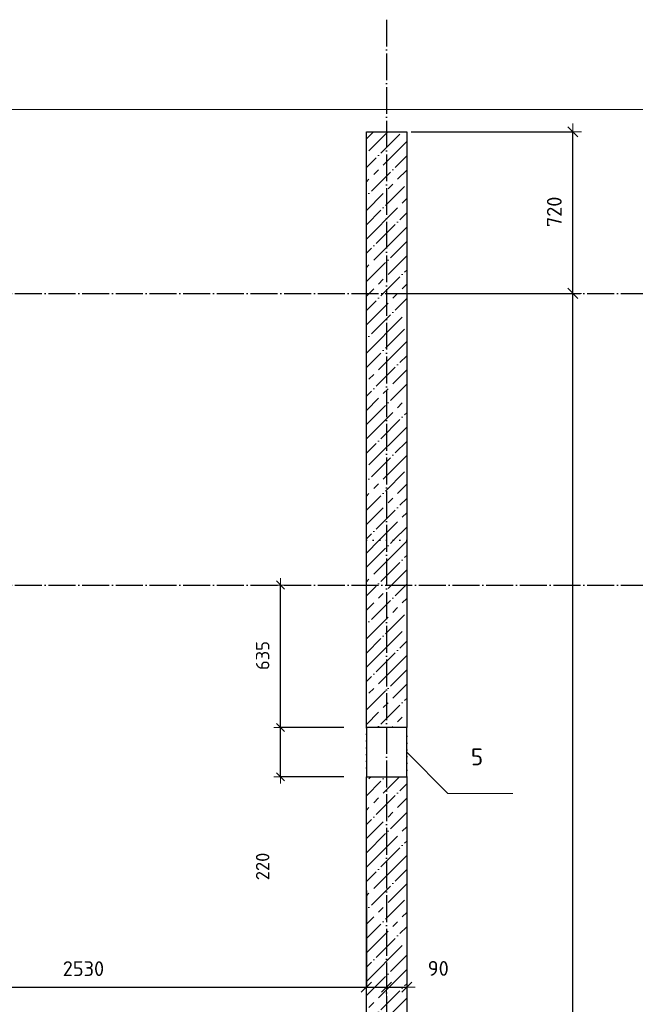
# Model space of a CAD drawing. Header units: millimetres. Extents: x 24180 to 116279, y -2337 to 52405.
# Tile 18 of 41: x 59144 to 61889, y 12031 to 16420. Entities that reach past the tile are written whole.
import ezdxf

# ---------------------------------------------------------------- set-up
doc = ezdxf.new("R2010")
doc.units = ezdxf.units.MM
doc.header["$PDMODE"] = 65
for name, pattern in [('______11', [150, 120, -15, 0, -15]), ('______5', [330, 240, -30, 30, -30]), ('______9', [30, 0, -30])]:
    doc.linetypes.add(name, pattern=pattern)
for name, color, linetype, lineweight in [('Standard', 7, 'Continuous', 25), ('Размерная линия_ общее', 7, 'Continuous', 13), ('Размерная линия_ общее_1', 7, 'Continuous', 13), ('Стена_ общее', 7, 'Continuous', 35)]:
    doc.layers.add(name, color=color, linetype=linetype, lineweight=lineweight)
doc.layers.add('Осевая линия_ общее', color=7, linetype='______5', lineweight=13, true_color=0xa0a0a0)
doc.styles.add('ISOCPEUR', font='ISOCPEUR')
doc.dimstyles.new('DIMSTYLE_11', dxfattribs={"dimtxt": 66, "dimasz": 75, "dimexe": 0, "dimexo": 0, "dimgap": 33, "dimtad": 2, "dimdec": 0, "dimrnd": 5, "dimzin": 12, "dimdsep": 46, "dimtxsty": 'ISOCPEUR', "dimblk1": 'ALL_ML_STRICH', "dimblk2": 'ALL_ML_STRICH', "dimsah": 1, "dimcen": 0, "dimclrd": 7, "dimclre": 256, "dimclrt": 7, "dimadec": 0, "dimazin": 0, "dimtfac": 1, "dimtdec": 0, "dimtix": 1, "dimtmove": 2, "dimatfit": 3, "dimfxl": 0, "dimtvp": 1.2, "dimtzin": 0, "dimlwd": 0, "dimlwe": -3, "dimarcsym": 0})
doc.dimstyles.new('DIMSTYLE_13', dxfattribs={"dimtxt": 66, "dimasz": 75, "dimexe": 0, "dimexo": 0, "dimgap": 33, "dimtad": 0, "dimdec": 0, "dimrnd": 5, "dimzin": 12, "dimdsep": 46, "dimtxsty": 'ISOCPEUR', "dimblk1": 'ALL_ML_STRICH', "dimblk2": 'ALL_ML_STRICH', "dimsah": 1, "dimcen": 0, "dimclrd": 7, "dimclre": 256, "dimclrt": 7, "dimadec": 0, "dimazin": 0, "dimtfac": 1, "dimtdec": 0, "dimtix": 1, "dimtmove": 2, "dimatfit": 3, "dimfxl": 0, "dimtvp": 1.2, "dimtzin": 0, "dimlwd": 0, "dimlwe": -3, "dimarcsym": 0})
doc.dimstyles.new('DIMSTYLE_5', dxfattribs={"dimtxt": 60, "dimasz": 60, "dimexe": 0, "dimexo": 0, "dimgap": 30, "dimtad": 2, "dimdec": 0, "dimrnd": 5, "dimzin": 12, "dimdsep": 46, "dimtxsty": 'ISOCPEUR', "dimblk1": 'ALL_ML_STRICH', "dimblk2": 'ALL_ML_STRICH', "dimsah": 1, "dimcen": 0, "dimclrd": 7, "dimclre": 256, "dimclrt": 7, "dimadec": 0, "dimazin": 0, "dimtfac": 1, "dimtdec": 0, "dimtix": 1, "dimtmove": 2, "dimatfit": 3, "dimfxl": 0, "dimtzin": 0, "dimlwd": 0, "dimlwe": -3, "dimarcsym": 0})
doc.dimstyles.new('DIMSTYLE_9', dxfattribs={"dimtxt": 66, "dimasz": 75, "dimexe": 0, "dimexo": 0, "dimgap": 33, "dimtad": 2, "dimdec": 0, "dimrnd": 5, "dimzin": 12, "dimdsep": 46, "dimtxsty": 'ISOCPEUR', "dimblk1": 'ALL_ML_STRICH', "dimblk2": 'ALL_ML_STRICH', "dimsah": 1, "dimcen": 0, "dimclrd": 7, "dimclre": 256, "dimclrt": 7, "dimadec": 0, "dimazin": 0, "dimtfac": 1, "dimtdec": 0, "dimtix": 1, "dimtmove": 2, "dimatfit": 3, "dimfxl": 0, "dimtzin": 0, "dimlwd": 0, "dimlwe": -3, "dimarcsym": 0})
pattern_1 = [(45, (0, 0), (-63.63961, 63.63961), [120, -15, 0, -15]), (45, (-31.82, 31.82), (-63.63961, 63.63961), [240, -30, 30, -30])]

# ---------------------------------------------------------------- blocks, each defined once
blk = doc.blocks.new('ALL_ML_STRICH')
at = {"color": 0, "linetype": 'ByBlock', "lineweight": -2}
for p, q in [((-1, 0), (0.5, 0)), ((-0.3, -0.3), (0.3, 0.3)), ((0, -0.5), (0, 0.5))]:
    blk.add_line(p, q, dxfattribs=at)
blk = doc.blocks.new('*D263')
at = {"layer": 'DEFPOINTS', "color": 7, "linetype": 'Continuous', "lineweight": 13, "transparency": 33554687}
for p in [(58160, 12900), (60690, 12557.8), (58160, 12106.9)]:
    blk.add_point(p, dxfattribs=at)
at = {"layer": 'Размерная линия_ общее', "color": 253, "linetype": 'Continuous', "lineweight": -2, "true_color": 0xa0a0a0, "transparency": 33554687}
for p, q in [((58160, 12880), (58160, 12106.9)), ((60690, 12537.8), (60690, 12106.9))]:
    blk.add_line(p, q, dxfattribs=at)
at = {"layer": 'Размерная линия_ общее', "color": 7, "linetype": 'Continuous', "lineweight": -2, "transparency": 33554687}
blk.add_line((58160, 12106.9), (60690, 12106.9), dxfattribs=at)
at = {"layer": 'Размерная линия_ общее', "color": 7, "linetype": 'Continuous', "lineweight": 13, "transparency": 33554687, "xscale": 75, "yscale": 75, "zscale": 75, "rotation": 180}
blk.add_blockref('ALL_ML_STRICH', (58160, 12106.9), dxfattribs=at)
at = {"layer": 'Размерная линия_ общее', "color": 7, "linetype": 'Continuous', "lineweight": 13, "transparency": 33554687, "xscale": 75, "yscale": 75, "zscale": 75}
blk.add_blockref('ALL_ML_STRICH', (60690, 12106.9), dxfattribs=at)
at = {"layer": 'Размерная линия_ общее', "color": 7, "linetype": 'Continuous', "lineweight": 13, "transparency": 33554687, "insert": (59428.3, 12189.9), "char_height": 66, "width": 264, "attachment_point": 5, "style": 'ISOCPEUR'}
blk.add_mtext('\\A1;{2530}', dxfattribs=at)
blk = doc.blocks.new('*D264')
at = {"layer": 'DEFPOINTS', "color": 7, "linetype": 'Continuous', "lineweight": 13, "transparency": 33554687}
for p in [(60690, 12557.8), (60780, 12394.5), (60690, 12106.9)]:
    blk.add_point(p, dxfattribs=at)
at = {"layer": 'Размерная линия_ общее', "color": 253, "linetype": 'Continuous', "lineweight": -2, "true_color": 0xa0a0a0, "transparency": 33554687}
for p, q in [((60690, 12537.8), (60690, 12106.9)), ((60780, 12106.9), (60780, 12106.9))]:
    blk.add_line(p, q, dxfattribs=at)
at = {"layer": 'Размерная линия_ общее', "color": 7, "linetype": 'Continuous', "lineweight": -2, "transparency": 33554687}
blk.add_line((60690, 12106.9), (60780, 12106.9), dxfattribs=at)
at = {"layer": 'Размерная линия_ общее', "color": 7, "linetype": 'Continuous', "lineweight": 13, "transparency": 33554687, "xscale": 75, "yscale": 75, "zscale": 75, "rotation": 180}
blk.add_blockref('ALL_ML_STRICH', (60690, 12106.9), dxfattribs=at)
at = {"layer": 'Размерная линия_ общее', "color": 7, "linetype": 'Continuous', "lineweight": 13, "transparency": 33554687, "xscale": 75, "yscale": 75, "zscale": 75}
blk.add_blockref('ALL_ML_STRICH', (60780, 12106.9), dxfattribs=at)
at = {"layer": 'Размерная линия_ общее', "color": 7, "linetype": 'Continuous', "lineweight": 13, "transparency": 33554687, "insert": (60959.7, 11828.1), "char_height": 66, "width": 132, "attachment_point": 5, "style": 'ISOCPEUR'}
blk.add_mtext('\\A1;{90}', dxfattribs=at)
blk = doc.blocks.new('*D265')
at = {"layer": 'DEFPOINTS', "color": 7, "linetype": 'Continuous', "lineweight": 13, "transparency": 33554687}
for p in [(60870, 12549.4), (60780, 12394.5), (60780, 12106.9)]:
    blk.add_point(p, dxfattribs=at)
at = {"layer": 'Размерная линия_ общее', "color": 253, "linetype": 'Continuous', "lineweight": -2, "true_color": 0xa0a0a0, "transparency": 33554687}
for p, q in [((60870, 12529.4), (60870, 12106.9)), ((60780, 12106.9), (60780, 12106.9))]:
    blk.add_line(p, q, dxfattribs=at)
at = {"layer": 'Размерная линия_ общее', "color": 7, "linetype": 'Continuous', "lineweight": -2, "transparency": 33554687}
blk.add_line((60780, 12106.9), (60870, 12106.9), dxfattribs=at)
at = {"layer": 'Размерная линия_ общее', "color": 7, "linetype": 'Continuous', "lineweight": 13, "transparency": 33554687, "xscale": 75, "yscale": 75, "zscale": 75, "rotation": 180}
blk.add_blockref('ALL_ML_STRICH', (60780, 12106.9), dxfattribs=at)
at = {"layer": 'Размерная линия_ общее', "color": 7, "linetype": 'Continuous', "lineweight": 13, "transparency": 33554687, "xscale": 75, "yscale": 75, "zscale": 75}
blk.add_blockref('ALL_ML_STRICH', (60870, 12106.9), dxfattribs=at)
at = {"layer": 'Размерная линия_ общее', "color": 7, "linetype": 'Continuous', "lineweight": 13, "transparency": 33554687, "insert": (61010.6, 12190.9), "char_height": 66, "width": 132, "attachment_point": 5, "style": 'ISOCPEUR'}
blk.add_mtext('\\A1;{90}', dxfattribs=at)
blk = doc.blocks.new('*D313')
at = {"layer": 'DEFPOINTS', "color": 7, "linetype": 'Continuous', "lineweight": 13, "transparency": 33554687}
for p in [(60870, 15200), (60870, 8400), (61611.2, 8400)]:
    blk.add_point(p, dxfattribs=at)
at = {"layer": 'Размерная линия_ общее', "color": 253, "linetype": 'Continuous', "lineweight": -2, "true_color": 0xa0a0a0, "transparency": 33554687}
for p, q in [((60890, 15200), (61611.2, 15200)), ((60890, 8400), (61611.2, 8400))]:
    blk.add_line(p, q, dxfattribs=at)
at = {"layer": 'Размерная линия_ общее', "color": 7, "linetype": 'Continuous', "lineweight": -2, "transparency": 33554687}
blk.add_line((61611.2, 8400), (61611.2, 15200), dxfattribs=at)
at = {"layer": 'Размерная линия_ общее', "color": 7, "linetype": 'Continuous', "lineweight": 13, "transparency": 33554687, "xscale": 75, "yscale": 75, "zscale": 75}
for p, rotation in [((61611.2, 15200), 90), ((61611.2, 8400), 270)]:
    blk.add_blockref('ALL_ML_STRICH', p, dxfattribs=dict(at, rotation=rotation))
at = {"layer": 'Размерная линия_ общее', "color": 7, "linetype": 'Continuous', "lineweight": 13, "transparency": 33554687, "insert": (61528.2, 11573.3), "char_height": 66, "width": 264, "attachment_point": 5, "rotation": 90, "style": 'ISOCPEUR'}
blk.add_mtext('\\A1;{6800}', dxfattribs=at)
blk = doc.blocks.new('*D314')
at = {"layer": 'DEFPOINTS', "color": 7, "linetype": 'Continuous', "lineweight": 13, "transparency": 33554687}
for p in [(60870, 15920), (60870, 15200), (61611.2, 15200)]:
    blk.add_point(p, dxfattribs=at)
at = {"layer": 'Размерная линия_ общее', "color": 253, "linetype": 'Continuous', "lineweight": -2, "true_color": 0xa0a0a0, "transparency": 33554687}
for p, q in [((60890, 15920), (61611.2, 15920)), ((60890, 15200), (61611.2, 15200))]:
    blk.add_line(p, q, dxfattribs=at)
at = {"layer": 'Размерная линия_ общее', "color": 7, "linetype": 'Continuous', "lineweight": -2, "transparency": 33554687}
blk.add_line((61611.2, 15200), (61611.2, 15920), dxfattribs=at)
at = {"layer": 'Размерная линия_ общее', "color": 7, "linetype": 'Continuous', "lineweight": 13, "transparency": 33554687, "xscale": 75, "yscale": 75, "zscale": 75}
for p, rotation in [((61611.2, 15920), 90), ((61611.2, 15200), 270)]:
    blk.add_blockref('ALL_ML_STRICH', p, dxfattribs=dict(at, rotation=rotation))
at = {"layer": 'Размерная линия_ общее', "color": 7, "linetype": 'Continuous', "lineweight": 13, "transparency": 33554687, "insert": (61528.2, 15563.3), "char_height": 66, "width": 198, "attachment_point": 5, "rotation": 90, "style": 'ISOCPEUR'}
blk.add_mtext('\\A1;{720}', dxfattribs=at)
blk = doc.blocks.new('*D315')
at = {"layer": 'DEFPOINTS', "color": 7, "linetype": 'Continuous', "lineweight": 13, "transparency": 33554687}
for p in [(60690, 13265), (60307.4, 13045), (60690, 13045)]:
    blk.add_point(p, dxfattribs=at)
at = {"layer": 'Размерная линия_ общее_1', "color": 253, "linetype": 'Continuous', "lineweight": -2, "true_color": 0xa0a0a0, "transparency": 33554687}
for p, q in [((60590, 13265), (60307.4, 13265)), ((60590, 13045), (60307.4, 13045))]:
    blk.add_line(p, q, dxfattribs=at)
at = {"layer": 'Размерная линия_ общее_1', "color": 7, "linetype": 'Continuous', "lineweight": -2, "transparency": 33554687}
blk.add_line((60307.4, 13045), (60307.4, 13265), dxfattribs=at)
at = {"layer": 'Размерная линия_ общее_1', "color": 7, "linetype": 'Continuous', "lineweight": 13, "transparency": 33554687, "xscale": 60, "yscale": 60, "zscale": 60}
for p, rotation in [((60307.4, 13265), 90), ((60307.4, 13045), 270)]:
    blk.add_blockref('ALL_ML_STRICH', p, dxfattribs=dict(at, rotation=rotation))
at = {"layer": 'Размерная линия_ общее_1', "color": 7, "linetype": 'Continuous', "lineweight": 13, "transparency": 33554687, "insert": (60227.5, 12645.4), "char_height": 60, "width": 180, "attachment_point": 5, "rotation": 90, "style": 'ISOCPEUR'}
blk.add_mtext('\\A1;{220}', dxfattribs=at)
blk = doc.blocks.new('*D316')
at = {"layer": 'DEFPOINTS', "color": 7, "linetype": 'Continuous', "lineweight": 13, "transparency": 33554687}
for p in [(60280.4, 13900), (60307.4, 13265), (60690, 13265)]:
    blk.add_point(p, dxfattribs=at)
at = {"layer": 'Размерная линия_ общее_1', "color": 253, "linetype": 'Continuous', "lineweight": -2, "true_color": 0xa0a0a0, "transparency": 33554687}
for p, q in [((60307.4, 13900), (60307.4, 13900)), ((60590, 13265), (60307.4, 13265))]:
    blk.add_line(p, q, dxfattribs=at)
at = {"layer": 'Размерная линия_ общее_1', "color": 7, "linetype": 'Continuous', "lineweight": -2, "transparency": 33554687}
blk.add_line((60307.4, 13265), (60307.4, 13900), dxfattribs=at)
at = {"layer": 'Размерная линия_ общее_1', "color": 7, "linetype": 'Continuous', "lineweight": 13, "transparency": 33554687, "xscale": 60, "yscale": 60, "zscale": 60}
for p, rotation in [((60307.4, 13900), 90), ((60307.4, 13265), 270)]:
    blk.add_blockref('ALL_ML_STRICH', p, dxfattribs=dict(at, rotation=rotation))
at = {"layer": 'Размерная линия_ общее_1', "color": 7, "linetype": 'Continuous', "lineweight": 13, "transparency": 33554687, "insert": (60227.4, 13585.5), "char_height": 60, "width": 180, "attachment_point": 5, "rotation": 90, "style": 'ISOCPEUR'}
blk.add_mtext('\\A1;{635}', dxfattribs=at)

msp = doc.modelspace()

# ---------------------------------------------------------------- hatches: boundary and pattern name
at = {"layer": 'Стена_ общее', "linetype": 'Continuous', "lineweight": 18, "transparency": 33554687}
h = msp.add_hatch(dxfattribs=at)
h.set_pattern_fill('__________539', scale=30, style=0, pattern_type=2)
h.set_pattern_definition(pattern_1)
h.paths.add_polyline_path([(60870, 14100), (60870, 15920), (60690, 15920), (60690, 14100)], flags=0)
h = msp.add_hatch(dxfattribs=at)
h.set_pattern_fill('__________539', scale=30, style=0, pattern_type=2)
h.set_pattern_definition(pattern_1)
h.paths.add_polyline_path([(60870, 13265), (60870, 14100), (60690, 14100), (60690, 13265)], flags=0)
h = msp.add_hatch(dxfattribs=at)
h.set_pattern_fill('__________539', scale=30, style=0, pattern_type=2)
h.set_pattern_definition(pattern_1)
h.paths.add_polyline_path([(60870, 9910), (60870, 13045), (60690, 13045), (60690, 9910)], flags=0)

# ---------------------------------------------------------------- linework, layer by layer
at = {"color": 7, "linetype": 'Continuous', "lineweight": -3, "transparency": 33554687}
for p, q in [((60690, 14100), (60690, 15920)), ((60690, 15920), (60870, 15920)), ((60870, 15920), (60870, 14100)), ((60690, 13265), (60690, 14100)), ((60870, 14100), (60870, 13265)), ((60690, 13265), (60690, 13045)), ((60870, 13265), (60690, 13265)), ((60870, 13045), (60870, 13265)), ((60690, 9000), (60690, 13045)), ((60690, 13045), (60870, 13045)), ((60870, 13045), (60870, 8320))]:
    msp.add_line(p, q, dxfattribs=at)
at = {"layer": 'Standard', "color": 7, "linetype": 'Continuous', "lineweight": 13, "transparency": 33554687}
for points in [[(25100, -350), (67580, -350), (67580, 16020), (25100, 16020), (25100, -350)], [(60870, 13155), (61053.8, 12971.2), (61343.8, 12971.2)]]:
    msp.add_lwpolyline(points, dxfattribs=at)
at = {"layer": 'Осевая линия_ общее', "color": 253, "linetype": '______11', "lineweight": -3, "true_color": 0xa0a0a0, "transparency": 33554687}
for p, q in [((60780, 16420), (60780, -2123)), ((24600, 15200), (70073.9, 15200)), ((24600, 13900), (70073.9, 13900))]:
    msp.add_line(p, q, dxfattribs=at)
at = {"layer": 'Стена_ общее', "color": 7, "linetype": '______9', "lineweight": -3, "transparency": 33554687}
for p, q in [((60870, 14100), (60690, 14100)), ((60690, 14100), (60870, 14100)), ((60690, 13265), (60690, 13045)), ((60690, 13265), (60690, 13045)), ((60870, 13045), (60870, 13265)), ((60870, 13045), (60870, 13265))]:
    msp.add_line(p, q, dxfattribs=at)

# ---------------------------------------------------------------- texts
at = {"layer": 'Standard', "color": 7, "linetype": 'Continuous', "lineweight": 18, "transparency": 33554687, "insert": (61183.6, 13133.9), "char_height": 75, "width": 81.667, "attachment_point": 5, "style": 'ISOCPEUR'}
msp.add_mtext('\\A1;{\\fISOCPEUR|i0|b0;\\H75.000000;\\W1.000000;\\C7;5}\\P', dxfattribs=at)

# ---------------------------------------------------------------- dimensions: what is measured, and where the dimension line sits
at = {"layer": 'Размерная линия_ общее', "color": 7, "linetype": 'Continuous', "lineweight": 13, "transparency": 33554687}
for base, p1, p2, picture, middle in [((61611.2, 15920), (60890, 15200), (60890, 15920), '*D314', (61528.2, 15563.3)), ((61611.2, 15200), (60890, 8400), (60890, 15200), '*D313', (61528.2, 11573.3))]:
    dim = msp.add_linear_dim(base=base, p1=p1, p2=p2, angle=90, dimstyle='DIMSTYLE_9', override={"dimpost": '<>', "dimclrd": 7, "dimclre": 253, "dimclrt": 7, "dimlwd": 0, "dimlwe": 65533}, dxfattribs=at)
    dim.commit()
    dim.dimension.update_dxf_attribs({"geometry": picture, "text_midpoint": middle, "dimtype": 160})
for base, p1, p2, dimstyle, picture, middle in [((60690, 12106.9), (58160, 12880), (60690, 12537.8), 'DIMSTYLE_9', '*D263', (59428.3, 12189.9)), ((60780, 12106.9), (60690, 12537.8), (60780, 12106.9), 'DIMSTYLE_13', '*D264', (60959.7, 11828.1)), ((60870, 12106.9), (60780, 12106.9), (60870, 12529.4), 'DIMSTYLE_11', '*D265', (61010.6, 12190.9))]:
    dim = msp.add_linear_dim(base=base, p1=p1, p2=p2, dimstyle=dimstyle, override={"dimpost": '<>', "dimclrd": 7, "dimclre": 253, "dimclrt": 7, "dimlwd": 0, "dimlwe": 65533}, dxfattribs=at)
    dim.commit()
    dim.dimension.update_dxf_attribs({"geometry": picture, "text_midpoint": middle, "dimtype": 160})
at = {"layer": 'Размерная линия_ общее_1', "color": 7, "linetype": 'Continuous', "lineweight": 13, "transparency": 33554687}
for base, p1, p2, picture, middle in [((60307.4, 13900), (60590, 13265), (60307.4, 13900), '*D316', (60227.4, 13585.5)), ((60307.4, 13265), (60590, 13045), (60590, 13265), '*D315', (60227.5, 12645.4))]:
    dim = msp.add_linear_dim(base=base, p1=p1, p2=p2, angle=90, dimstyle='DIMSTYLE_5', override={"dimpost": '<>', "dimclrd": 7, "dimclre": 253, "dimclrt": 7, "dimlwd": 0, "dimlwe": 65533}, dxfattribs=at)
    dim.commit()
    dim.dimension.update_dxf_attribs({"geometry": picture, "text_midpoint": middle, "dimtype": 160})

doc.saveas('drawing.dxf')
